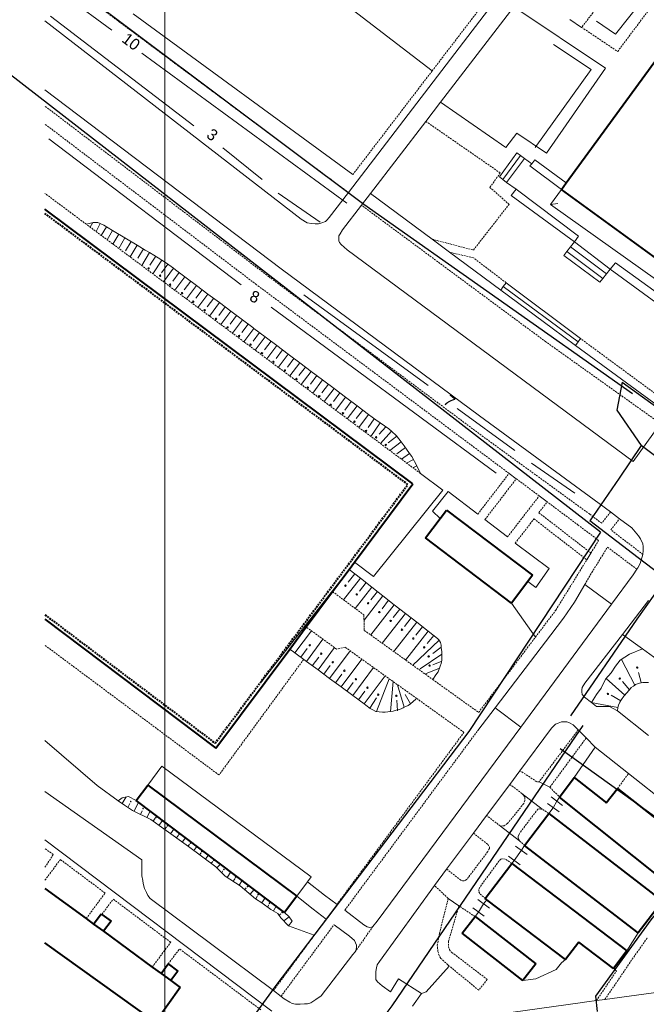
# Model space of a CAD drawing. Extents: x 13 to 4138, y -4831 to -1000.
# Tile 25 of 203: x 993 to 1168, y -2417 to -2142. Entities that reach past the tile are written whole.
import ezdxf
from ezdxf.enums import TextEntityAlignment as Align

# ---------------------------------------------------------------- set-up
doc = ezdxf.new("R2010")
doc.units = 0
doc.header["$MEASUREMENT"] = 0
doc.linetypes.add('DASHDOT', pattern=[1, 0.5, -0.25, 0, -0.25])
doc.linetypes.add('DASHED', pattern=[0.75, 0.5, -0.25])
for name, color, linetype in [('11', 7, 'CONTINUOUS'), ('24', 7, 'CONTINUOUS'), ('25', 7, 'CONTINUOUS'), ('37', 7, 'CONTINUOUS'), ('40', 7, 'CONTINUOUS'), ('42', 7, 'CONTINUOUS'), ('6', 7, 'CONTINUOUS'), ('7', 7, 'CONTINUOUS'), ('ВЕЛОПЕШЕХОДНЫЕ', 4, 'CONTINUOUS'), ('границы команд_1', 10, 'CONTINUOUS'), ('ПЕШЕХОДНЫЕ_ДОРОЖКИ', 3, 'CONTINUOUS'), ('ПЕШЕХОДНЫЕ_ПЕРЕХОДЫ', 1, 'CONTINUOUS'), ('ТРОТУАРЫ', 7, 'CONTINUOUS')]:
    doc.layers.add(name, color=color, linetype=linetype)
doc.styles.get("Standard").update_dxf_attribs({"font": 'txt', "height": 0.2})

msp = doc.modelspace()

# ---------------------------------------------------------------- linework, layer by layer
at = {"layer": '11', "color": 253, "linetype": 'Continuous', "lineweight": 0}
for p, q in [((1104.82, -2268.92), (1110.99, -2273.59)), ((1104.82, -2268.92), (1110.99, -2273.59)), ((1110.99, -2273.59), (1091.69, -2297.69)), ((1157.54, -2334), (1153.9, -2334)), ((1159.74, -2335.2), (1157.54, -2334)), ((1168.44, -2342.1), (1159.74, -2335.2)), ((1153.5, -2345.31), (1147.64, -2353.81)), ((1162.85, -2352.69), (1153.5, -2345.31)), ((1032.63, -2350.61), (1028.67, -2355.9)), ((1074.26, -2381.53), (1032.63, -2350.61)), ((1184.76, -2369.99), (1162.85, -2352.69)), ((1140.25, -2361.05), (1143.47, -2363.43)), ((1141.25, -2359.24), (1144.47, -2361.61)), ((1143.61, -2359.26), (1142.86, -2360.42)), ((1141.86, -2362.24), (1140.58, -2363.83)), ((1131.35, -2372.93), (1134.57, -2375.31)), ((1133.81, -2372.75), (1132.96, -2374.12)), ((1129.35, -2375.77), (1132.57, -2378.14)), ((1130.96, -2376.96), (1130.3, -2377.78)), ((1070.32, -2386.89), (1073.22, -2382.94)), ((1073.22, -2382.94), (1074.26, -2381.53)), ((1120.79, -2387.87), (1124.01, -2390.24)), ((1123.27, -2387.93), (1122.4, -2389.06)), ((1119.39, -2390.18), (1122.61, -2392.56)), ((1121, -2391.37), (1120.01, -2392.61)), ((1165.51, -2397.21), (1162.42, -2402.17)), ((1144.17, -2405.59), (1145.28, -2404.64)), ((1136.94, -2410.01), (1142.63, -2407.45)), ((1142.63, -2407.45), (1143.07, -2406.93)), ((1143.07, -2406.93), (1144.17, -2405.59)), ((1133.39, -2410.48), (1136.94, -2410.01))]:
    msp.add_line(p, q, dxfattribs=at)
at = {"layer": '24', "color": 253, "linetype": 'Continuous', "lineweight": 0}
for p, q in [((1141.91, -2115.71), (1084.66, -2190.49)), ((1085.95, -2185.42), (1024.61, -2140.6)), ((1130.84, -2138.62), (1110.41, -2165.26)), ((1156.44, -2155.74), (1130.84, -2138.62)), ((1000, -2142.58), (1071.46, -2197.92)), ((1149.74, -2144.38), (1146.5, -2142.22)), ((1140, -2179.52), (1156.44, -2155.74)), ((1065.93, -2211.83), (1000, -2161.85)), ((1110.41, -2165.26), (1106.29, -2170.64)), ((1110.41, -2165.26), (1128.58, -2177.96)), ((1106.29, -2170.64), (1090.84, -2190.77)), ((1128.58, -2177.96), (1131.69, -2173.97)), ((1131.69, -2173.97), (1140, -2179.52)), ((1133.81, -2180.98), (1135.83, -2182.51)), ((1135.83, -2182.51), (1135.34, -2183.07)), ((1135.83, -2182.51), (1136.73, -2181.4)), ((1136.73, -2181.4), (1145.45, -2187.82)), ((1135.34, -2183.07), (1144.15, -2189.61)), ((1131.48, -2189.57), (1128.8, -2187.67)), ((1084.66, -2190.49), (1079.31, -2197.43)), ((1130.14, -2191.3), (1131.48, -2189.57)), ((1148.88, -2202.69), (1131.48, -2189.57)), ((1090.84, -2190.77), (1088.33, -2194.05)), ((1108.02, -2203.53), (1090.84, -2190.77)), ((1147.74, -2204.26), (1130.14, -2191.3)), ((1088.33, -2194.05), (1083.05, -2200.94)), ((1071.46, -2197.92), (1073.21, -2198.97)), ((1073.21, -2198.97), (1074.39, -2199.17)), ((1076.37, -2199.27), (1077.26, -2198.97)), ((1077.26, -2198.97), (1078.24, -2198.58)), ((1078.24, -2198.58), (1078.64, -2198.18)), ((1078.64, -2198.18), (1079.31, -2197.43)), ((1074.39, -2199.17), (1075.38, -2199.27)), ((1075.38, -2199.27), (1075.87, -2199.27)), ((1075.87, -2199.27), (1076.37, -2199.27)), ((1082.39, -2202.04), (1083.05, -2200.94)), ((1082, -2202.63), (1082.39, -2202.04)), ((1082, -2203.42), (1082, -2202.63)), ((1082, -2204.02), (1082, -2203.42)), ((1082.2, -2204.41), (1082, -2204.02)), ((1082.69, -2205.01), (1082.2, -2204.41)), ((1112.93, -2207.17), (1108.02, -2203.53)), ((1147.74, -2204.26), (1148.88, -2202.69)), ((1084.29, -2206.46), (1082.69, -2205.01)), ((1084.29, -2206.46), (1164.18, -2265.55)), ((1127.19, -2217.75), (1112.93, -2207.17)), ((1121.23, -2252.8), (1065.93, -2211.83)), ((1159.24, -2210.11), (1157.73, -2211.87)), ((1182.27, -2229.83), (1157.73, -2211.87)), ((1183.89, -2228.03), (1159.24, -2210.11)), ((1173.73, -2252.02), (1148.1, -2233.22)), ((1154.67, -2277.33), (1121.23, -2252.8)), ((1164.18, -2265.55), (1171.78, -2254.99)), ((1131.53, -2270.41), (1129.52, -2268.91)), ((1112.48, -2273.94), (1108.16, -2279.47)), ((1120.76, -2280.3), (1112.48, -2273.94)), ((1140.15, -2276.86), (1137.93, -2275.2)), ((1157.81, -2279.66), (1154.67, -2277.33)), ((1108.16, -2279.47), (1110.28, -2281.46)), ((1160.36, -2281.55), (1157.81, -2279.66)), ((1129.06, -2286.66), (1122.78, -2281.8)), ((1163.79, -2284.1), (1160.36, -2281.55)), ((1163.79, -2284.1), (1165.67, -2286.36)), ((1165.67, -2286.36), (1166.2, -2287.16)), ((1140.74, -2295.48), (1131.22, -2288.39)), ((1166.2, -2287.16), (1166.84, -2288.59)), ((1166.84, -2288.59), (1166.96, -2289.29)), ((1166.96, -2289.29), (1166.96, -2290.46)), ((1151.2, -2293.02), (1152.36, -2291.14)), ((1166.89, -2291.54), (1166.11, -2294.03)), ((1166.96, -2290.46), (1166.89, -2291.54)), ((1091.69, -2297.69), (1086.36, -2293.71)), ((1166.11, -2294.03), (1165.44, -2295.27)), ((1136.99, -2300.76), (1140.74, -2295.48)), ((1164.15, -2297.26), (1158.12, -2305.42)), ((1165.18, -2295.67), (1164.15, -2297.26)), ((1165.44, -2295.27), (1165.18, -2295.67)), ((1134.72, -2299.11), (1136.99, -2300.76)), ((1147.78, -2304.84), (1150.67, -2299.9)), ((1158.12, -2305.42), (1150.67, -2299.9)), ((1158.12, -2305.42), (1132.76, -2339.72)), ((1144.73, -2309.3), (1147.78, -2304.84)), ((1161.14, -2313.91), (1168.45, -2304.43)), ((1141.17, -2314), (1144.73, -2309.3)), ((1125.59, -2334.4), (1141.17, -2314)), ((1150.64, -2327.51), (1161.14, -2313.91)), ((1161.14, -2313.91), (1166.71, -2317.93)), ((1166.71, -2317.93), (1182.22, -2329.13)), ((1149.94, -2328.71), (1150.64, -2327.51)), ((1149.8, -2329.35), (1149.94, -2328.71)), ((1149.8, -2329.85), (1149.8, -2329.35)), ((1149.92, -2330.59), (1149.8, -2329.85)), ((1150.54, -2331.42), (1149.92, -2330.59)), ((1152.49, -2332.91), (1150.54, -2331.42)), ((1153.9, -2334), (1152.49, -2332.91)), ((1120.81, -2340.66), (1125.59, -2334.4)), ((1132.76, -2339.72), (1125.59, -2334.4)), ((1142.45, -2338.96), (1141.95, -2339.46)), ((1143.19, -2338.63), (1142.45, -2338.96)), ((1144.18, -2338.22), (1143.19, -2338.63)), ((1144.92, -2338.22), (1144.18, -2338.22)), ((1145.68, -2338.3), (1144.92, -2338.22)), ((1146.39, -2338.51), (1145.68, -2338.3)), ((1147.4, -2339.13), (1146.39, -2338.51)), ((1148.35, -2340), (1147.4, -2339.13)), ((1132.76, -2339.72), (1092.71, -2393.89)), ((1132.56, -2351.91), (1141.39, -2340.05)), ((1141.95, -2339.46), (1141.39, -2340.05)), ((1148.84, -2340.5), (1148.35, -2340)), ((1151.04, -2342.77), (1148.84, -2340.5)), ((1153.5, -2345.31), (1151.04, -2342.77)), ((1129.72, -2355.72), (1132.56, -2351.91)), ((1137.91, -2354.97), (1140.88, -2356.54)), ((1027.01, -2376.8), (1000, -2357.7)), ((1123.23, -2364.42), (1129.72, -2355.72)), ((1133.12, -2358.25), (1138.79, -2362.67)), ((1142.86, -2360.42), (1141.86, -2362.24)), ((1119.55, -2369.36), (1123.23, -2364.42)), ((1112.08, -2379.37), (1119.55, -2369.36)), ((1127.1, -2367.35), (1132.38, -2371.48)), ((1063.28, -2419.08), (1000, -2371.19)), ((1132.96, -2374.12), (1130.96, -2376.96)), ((1027.07, -2381.26), (1027.01, -2376.8)), ((1108.71, -2384), (1112.08, -2379.37)), ((1027.26, -2382.52), (1027.07, -2381.26)), ((1027.39, -2383.42), (1027.26, -2382.52)), ((1077.98, -2386.65), (1073.22, -2382.94)), ((1027.77, -2384.81), (1027.39, -2383.42)), ((1028.34, -2385.9), (1027.77, -2384.81)), ((1028.73, -2386.79), (1028.34, -2385.9)), ((1093.31, -2405.14), (1108.71, -2384)), ((1029.38, -2387.57), (1028.73, -2386.79)), ((1063.74, -2413.31), (1029.38, -2387.57)), ((1074.87, -2390.59), (1070.32, -2386.89)), ((1081.5, -2389.23), (1077.98, -2386.65)), ((1115.52, -2389.64), (1112.54, -2387.55)), ((1078.45, -2393.37), (1074.87, -2390.59)), ((1078.45, -2393.37), (1081.5, -2389.23)), ((1088.96, -2394.91), (1083.71, -2390.8)), ((1122.4, -2389.06), (1121, -2391.37)), ((1092.71, -2393.89), (1091.52, -2395.36)), ((1084.96, -2398.09), (1080.66, -2394.91)), ((1089.92, -2395.48), (1088.96, -2394.91)), ((1090.62, -2395.67), (1089.92, -2395.48)), ((1091.1, -2395.63), (1090.62, -2395.67)), ((1091.52, -2395.36), (1091.1, -2395.63)), ((1086.36, -2399.3), (1084.96, -2398.09)), ((1086.68, -2400), (1086.36, -2399.3)), ((1086.55, -2402.48), (1086.87, -2401.84)), ((1086.93, -2400.64), (1086.68, -2400)), ((1086.87, -2401.84), (1086.93, -2401.21)), ((1086.93, -2401.21), (1086.93, -2400.64)), ((1085.91, -2403.24), (1077.08, -2414.72)), ((1085.91, -2403.24), (1086.55, -2402.48)), ((1093.31, -2405.14), (1092.74, -2406.09)), ((1092.49, -2406.98), (1092.3, -2407.94)), ((1092.74, -2406.09), (1092.49, -2406.98)), ((1092.3, -2407.94), (1092.3, -2408.76)), ((1092.3, -2408.76), (1092.3, -2409.53)), ((1092.3, -2409.53), (1092.36, -2410.16)), ((1092.36, -2410.16), (1092.81, -2410.86)), ((1096.4, -2413.63), (1098.65, -2410.03)), ((1098.65, -2410.03), (1105.06, -2414.08)), ((1065.87, -2414.91), (1063.74, -2413.31)), ((1092.81, -2410.86), (1094.08, -2411.95)), ((1094.08, -2411.95), (1096.4, -2413.63)), ((1156.28, -2415.76), (1189.59, -2411.17)), ((1066.72, -2415.55), (1065.87, -2414.91)), ((1068.31, -2416.5), (1066.72, -2415.55)), ((1075.56, -2415.8), (1074.79, -2416.38)), ((1077.08, -2414.72), (1075.56, -2415.8)), ((1105.06, -2414.08), (1102.59, -2417.68)), ((1151.19, -2416.47), (1153.87, -2416.09)), ((1153.87, -2416.09), (1156.28, -2415.76)), ((1069.01, -2416.88), (1068.31, -2416.5)), ((1069.9, -2417.07), (1069.01, -2416.88)), ((1070.54, -2417.07), (1069.9, -2417.07)), ((1071.23, -2417.07), (1070.54, -2417.07)), ((1072.38, -2417.01), (1071.23, -2417.07)), ((1073.27, -2416.95), (1072.38, -2417.01)), ((1074.22, -2416.69), (1073.27, -2416.95)), ((1074.79, -2416.38), (1074.22, -2416.69)), ((1111.28, -2421.97), (1149.38, -2416.72)), ((1149.38, -2416.72), (1151.19, -2416.47))]:
    msp.add_line(p, q, dxfattribs=at)
at = {"layer": '24', "color": 253, "linetype": 'DASHED', "lineweight": 0}
for p, q in [((1140.25, -2114.45), (1108.04, -2156.55)), ((1084.66, -2190.49), (1000, -2127.4)), ((1159.83, -2151.12), (1175.24, -2130.54)), ((1155.73, -2136.72), (1149.74, -2144.38)), ((1149.74, -2144.38), (1159.83, -2151.12)), ((1108.04, -2156.55), (1085.95, -2185.42)), ((1062.52, -2214.03), (1000, -2166.38)), ((1059.03, -2216.22), (1000, -2171.41)), ((1127.04, -2185.02), (1106.29, -2170.64)), ((1124.18, -2189.08), (1127.04, -2185.02)), ((1011.55, -2199.37), (1000, -2190.75)), ((1129.51, -2193.83), (1124.18, -2189.08)), ((1139.75, -2232.15), (1088.33, -2194.05)), ((1119.55, -2206.55), (1129.51, -2193.83)), ((1104.82, -2268.92), (1011.55, -2199.37)), ((1108.02, -2203.53), (1119.55, -2206.55)), ((1119.55, -2208.72), (1112.93, -2207.17)), ((1128.69, -2215.68), (1119.55, -2208.72)), ((1122.94, -2259.14), (1062.52, -2214.03)), ((1129.52, -2268.91), (1059.03, -2216.22)), ((1178.01, -2252.31), (1149.47, -2231.28)), ((1171.78, -2254.99), (1139.75, -2232.15)), ((1152.05, -2280.31), (1122.94, -2259.14)), ((1120.76, -2280.3), (1129.52, -2268.91)), ((1122.78, -2281.8), (1131.53, -2270.41)), ((1137.93, -2275.2), (1131.53, -2270.41)), ((1129.06, -2286.66), (1137.93, -2275.2)), ((1137.81, -2279.88), (1140.15, -2276.86)), ((1148.8, -2283.32), (1140.15, -2276.86)), ((1137.81, -2279.88), (1152.36, -2291.14)), ((1155.39, -2282.84), (1152.05, -2280.31)), ((1157.81, -2279.66), (1155.39, -2282.84)), ((1131.22, -2288.39), (1136.47, -2281.61)), ((1136.47, -2281.61), (1151.2, -2293.02)), ((1154.51, -2287.63), (1148.8, -2283.32)), ((1157.93, -2284.68), (1160.36, -2281.55)), ((1166.89, -2291.54), (1157.93, -2284.68)), ((1152.36, -2291.14), (1154.51, -2287.63)), ((1152.61, -2296.57), (1156.99, -2289.5)), ((1165.18, -2295.67), (1156.99, -2289.5)), ((1142.58, -2307.06), (1151.2, -2293.02)), ((1150.67, -2299.9), (1152.61, -2296.57)), ((1080.25, -2301.91), (1088.99, -2308.41)), ((1088.99, -2308.41), (1089.12, -2312.74)), ((1136.9, -2314.59), (1142.58, -2307.06)), ((1081.37, -2317.95), (1072.89, -2311.78)), ((1089.12, -2312.74), (1108.22, -2326.45)), ((1048.55, -2353.1), (1000, -2316.9)), ((1121.02, -2335.64), (1136.9, -2314.59)), ((1083.78, -2317.44), (1081.37, -2317.95)), ((1103.75, -2331.75), (1083.78, -2317.44)), ((1072.19, -2320.83), (1048.55, -2353.1)), ((1108.22, -2326.45), (1121.02, -2335.64)), ((1116.93, -2341.2), (1103.75, -2331.75)), ((1081.5, -2389.23), (1116.93, -2341.2)), ((1083.71, -2390.8), (1120.81, -2340.66)), ((1148.84, -2340.5), (1137.91, -2354.97)), ((1151.04, -2342.77), (1140.88, -2356.54)), ((1137.25, -2354.97), (1132.56, -2351.91)), ((1159.79, -2356.87), (1162.85, -2352.69)), ((1137.91, -2354.97), (1137.25, -2354.97)), ((1129.72, -2355.72), (1133.12, -2358.25)), ((1133.12, -2358.25), (1133.87, -2359.24)), ((1140.88, -2356.54), (1143.61, -2359.26)), ((1133.62, -2361.06), (1129.08, -2366.69)), ((1133.87, -2360.24), (1133.62, -2361.06)), ((1133.87, -2359.24), (1133.87, -2360.24)), ((1137.06, -2363.25), (1133, -2368.62)), ((1137.55, -2362.67), (1137.06, -2363.25)), ((1137.88, -2362.59), (1137.55, -2362.67)), ((1138.79, -2362.67), (1137.88, -2362.59)), ((1140.58, -2363.83), (1138.79, -2362.67)), ((1127.1, -2367.35), (1123.23, -2364.42)), ((1129.08, -2366.69), (1128.17, -2367.26)), ((1119.55, -2369.36), (1123.56, -2372.44)), ((1128.17, -2367.26), (1127.1, -2367.35)), ((1133, -2368.62), (1132.3, -2369.58)), ((1132.3, -2369.58), (1132.07, -2370.22)), ((1132.07, -2370.22), (1132.07, -2370.88)), ((1132.07, -2370.88), (1132.38, -2371.48)), ((1132.38, -2371.48), (1133.81, -2372.75)), ((1002.3, -2375.31), (1000, -2373.67)), ((1123.56, -2374.51), (1118.19, -2381.62)), ((1123.56, -2372.44), (1124.06, -2373.27)), ((1124.06, -2373.6), (1123.56, -2374.51)), ((1124.06, -2373.27), (1124.06, -2373.6)), ((1000, -2378.87), (1002.3, -2375.31)), ((1000, -2382.46), (1004.28, -2376.69)), ((1016.77, -2386.06), (1004.28, -2376.69)), ((1126.7, -2377.15), (1121.33, -2384.43)), ((1127.19, -2376.57), (1126.7, -2377.15)), ((1127.53, -2376.49), (1127.19, -2376.57)), ((1128.43, -2376.57), (1127.53, -2376.49)), ((1130.3, -2377.78), (1128.43, -2376.57)), ((1116.05, -2382.45), (1112.08, -2379.37)), ((1116.48, -2382.62), (1116.05, -2382.45)), ((1116.95, -2382.61), (1116.48, -2382.62)), ((1117.33, -2382.53), (1116.95, -2382.61)), ((1117.78, -2382.2), (1117.33, -2382.53)), ((1118.19, -2381.62), (1117.78, -2382.2)), ((1112.54, -2387.55), (1108.71, -2384)), ((1121.33, -2384.43), (1121.1, -2385.07)), ((1121.1, -2385.07), (1121.1, -2385.73)), ((1121.1, -2385.73), (1121.41, -2386.33)), ((1011.48, -2393.2), (1016.77, -2386.06)), ((1015.86, -2392.03), (1019.03, -2387.76)), ((1035.08, -2399.8), (1019.03, -2387.76)), ((1110.06, -2397.39), (1112.54, -2387.55)), ((1121.41, -2386.33), (1122.84, -2387.6)), ((1115.52, -2389.64), (1112.63, -2399.48)), ((1120.01, -2392.61), (1115.52, -2389.64)), ((1075.14, -2397.86), (1078.45, -2393.37)), ((1065.87, -2414.91), (1080.66, -2394.91)), ((1091.52, -2395.36), (1086.55, -2402.48)), ((1063.74, -2413.31), (1075.14, -2397.86)), ((1109.49, -2400.7), (1110.06, -2397.39)), ((1112.63, -2399.48), (1112.63, -2401.05)), ((1163.86, -2404.55), (1168.22, -2398.44)), ((1029.95, -2406.71), (1035.08, -2399.8)), ((1034.36, -2405.82), (1037.55, -2401.65)), ((1060.24, -2418.67), (1037.55, -2401.65)), ((1109.65, -2402.35), (1109.49, -2400.7)), ((1109.98, -2403.51), (1109.65, -2402.35)), ((1112.63, -2401.05), (1112.88, -2401.87)), ((1112.88, -2401.87), (1113.54, -2402.62)), ((1110.48, -2404.33), (1109.98, -2403.51)), ((1112.38, -2406.07), (1110.48, -2404.33)), ((1113.54, -2402.62), (1123.44, -2410.2)), ((1156.28, -2415.76), (1163.86, -2404.55)), ((1112.82, -2406.43), (1112.38, -2406.07)), ((1121.05, -2413.18), (1112.82, -2406.43)), ((1153.87, -2416.09), (1159.49, -2407.84)), ((1159.49, -2407.84), (1158.66, -2407.14)), ((1123.44, -2410.2), (1121.05, -2413.18))]:
    msp.add_line(p, q, dxfattribs=at)
at = {"layer": '25', "color": 253, "linetype": 'Continuous', "lineweight": 0}
for p, q in [((1126.81, -2186.1), (1131.68, -2179.41)), ((1131.68, -2179.41), (1132.74, -2180.2)), ((1132.74, -2180.2), (1127.82, -2186.9)), ((1128.8, -2187.67), (1133.81, -2180.98)), ((1132.74, -2180.2), (1133.81, -2180.98)), ((1127.82, -2186.9), (1126.81, -2186.1)), ((1128.8, -2187.67), (1127.82, -2186.9)), ((1146.68, -2205.65), (1147.74, -2204.26)), ((1157.73, -2211.87), (1147.74, -2204.26)), ((1144.81, -2208.07), (1145.66, -2206.96)), ((1145.66, -2206.96), (1146.68, -2205.65)), ((1155.69, -2214.48), (1145.66, -2206.96)), ((1156.71, -2213.17), (1146.68, -2205.65)), ((1154.87, -2215.52), (1144.81, -2208.07)), ((1157.73, -2211.87), (1156.71, -2213.17)), ((1155.69, -2214.48), (1154.87, -2215.52)), ((1156.71, -2213.17), (1155.69, -2214.48)), ((1127.91, -2216.76), (1127.19, -2217.75)), ((1141.54, -2228.41), (1127.19, -2217.75)), ((1128.69, -2215.68), (1127.91, -2216.76)), ((1127.91, -2216.76), (1148.83, -2232.18)), ((1149.47, -2231.28), (1128.69, -2215.68)), ((1148.1, -2233.22), (1141.54, -2228.41)), ((1149.47, -2231.28), (1148.83, -2232.18)), ((1148.83, -2232.18), (1148.1, -2233.22))]:
    msp.add_line(p, q, dxfattribs=at)
at = {"layer": '37', "color": 253, "linetype": 'Continuous', "lineweight": 0}
for p, q in [((1011.55, -2199.37), (1013.46, -2198.82)), ((1013.32, -2198.82), (1012.64, -2200.18)), ((1013.46, -2198.82), (1014.78, -2198.82)), ((1014.78, -2198.82), (1015.4, -2199.13)), ((1015.4, -2199.13), (1014.27, -2201.39)), ((1015.4, -2199.13), (1016.43, -2199.65)), ((1017.16, -2200.09), (1015.72, -2202.48)), ((1016.43, -2199.65), (1018.88, -2201.11)), ((1018.88, -2201.11), (1017.33, -2203.68)), ((1018.88, -2201.11), (1022.3, -2203.17)), ((1020.59, -2202.14), (1018.95, -2204.88)), ((1022.3, -2203.17), (1020.56, -2206.09)), ((1022.3, -2203.17), (1025.73, -2205.23)), ((1024.02, -2204.2), (1022.48, -2206.77)), ((1025.73, -2205.23), (1023.78, -2208.49)), ((1025.73, -2205.23), (1027.98, -2206.58)), ((1027.45, -2206.26), (1025.92, -2208.85)), ((1027.98, -2206.58), (1029.17, -2207.28)), ((1029.17, -2207.28), (1027.02, -2210.91)), ((1029.17, -2207.28), (1031.62, -2208.73)), ((1030.91, -2208.27), (1029.28, -2210.8)), ((1032.59, -2209.36), (1030.11, -2213.21)), ((1031.62, -2208.73), (1032.59, -2209.36)), ((1032.59, -2209.36), (1033.93, -2210.22)), ((1034.26, -2210.46), (1032.48, -2212.88)), ((1035.87, -2211.64), (1033.09, -2215.43)), ((1033.93, -2210.22), (1035.87, -2211.64)), ((1035.87, -2211.64), (1036.41, -2212.04)), ((1036.41, -2212.04), (1039.07, -2214.03)), ((1037.47, -2212.84), (1035.67, -2215.24)), ((1039.07, -2214.03), (1036.26, -2217.8)), ((1040.67, -2215.23), (1038.88, -2217.64)), ((1039.07, -2214.03), (1042.28, -2216.43)), ((1042.28, -2216.43), (1039.47, -2220.19)), ((1043.88, -2217.63), (1042.08, -2220.03)), ((1042.28, -2216.43), (1045.48, -2218.83)), ((1045.48, -2218.83), (1042.67, -2222.58)), ((1047.08, -2220.03), (1045.28, -2222.43)), ((1045.48, -2218.83), (1048.68, -2221.22)), ((1048.68, -2221.22), (1045.88, -2224.97)), ((1050.28, -2222.42), (1048.48, -2224.82)), ((1048.68, -2221.22), (1051.88, -2223.62)), ((1051.88, -2223.62), (1049.09, -2227.36)), ((1051.88, -2223.62), (1055.09, -2226.02)), ((1053.48, -2224.82), (1051.69, -2227.22)), ((1055.09, -2226.02), (1052.29, -2229.75)), ((1055.09, -2226.02), (1058.02, -2228.21)), ((1056.69, -2227.22), (1054.89, -2229.61)), ((1058.29, -2228.42), (1055.49, -2232.14)), ((1058.02, -2228.21), (1058.29, -2228.42)), ((1058.29, -2228.42), (1061.49, -2230.82)), ((1059.89, -2229.62), (1058.09, -2232.02)), ((1061.49, -2230.82), (1058.7, -2234.53)), ((1061.49, -2230.82), (1064.69, -2233.22)), ((1063.09, -2232.02), (1061.29, -2234.42)), ((1064.69, -2233.22), (1061.91, -2236.92)), ((1066.29, -2234.42), (1064.48, -2236.82)), ((1064.69, -2233.22), (1067.89, -2235.62)), ((1067.89, -2235.62), (1065.11, -2239.31)), ((1069.48, -2236.82), (1067.68, -2239.22)), ((1067.89, -2235.62), (1071.09, -2238.02)), ((1071.09, -2238.02), (1068.32, -2241.7)), ((1072.68, -2239.22), (1070.88, -2241.62)), ((1071.09, -2238.02), (1074.28, -2240.42)), ((1074.28, -2240.42), (1071.53, -2244.1)), ((1075.88, -2241.62), (1074.08, -2244.02)), ((1074.28, -2240.42), (1077.48, -2242.82)), ((1077.48, -2242.82), (1074.73, -2246.49)), ((1077.48, -2242.82), (1080.68, -2245.22)), ((1079.08, -2244.02), (1077.28, -2246.42)), ((1080.68, -2245.22), (1077.94, -2248.88)), ((1080.68, -2245.22), (1083.88, -2247.62)), ((1082.28, -2246.42), (1080.48, -2248.82)), ((1083.88, -2247.62), (1081.15, -2251.27)), ((1083.88, -2247.62), (1087.08, -2250.02)), ((1085.48, -2248.82), (1083.68, -2251.22)), ((1087.08, -2250.02), (1084.35, -2253.66)), ((1088.68, -2251.22), (1086.88, -2253.62)), ((1087.08, -2250.02), (1090.28, -2252.43)), ((1090.28, -2252.43), (1087.56, -2256.05)), ((1091.87, -2253.65), (1090.17, -2256.12)), ((1090.28, -2252.43), (1092.32, -2253.96)), ((1092.32, -2253.96), (1093.52, -2254.77)), ((1093.52, -2254.77), (1090.93, -2258.57)), ((1095.16, -2255.89), (1093.22, -2257.99)), ((1093.52, -2254.77), (1095.95, -2256.44)), ((1095.95, -2256.44), (1096.73, -2257.15)), ((1096.73, -2257.15), (1093.59, -2260.55)), ((1098.18, -2258.52), (1095.79, -2260.34)), ((1096.73, -2257.15), (1098.1, -2258.42)), ((1098.1, -2258.42), (1099.39, -2260.11)), ((1099.39, -2260.11), (1096.23, -2262.52)), ((1100.59, -2261.71), (1098.16, -2263.46)), ((1099.39, -2260.11), (1100.25, -2261.23)), ((1100.25, -2261.23), (1101.76, -2263.33)), ((1101.76, -2263.33), (1099.51, -2264.96)), ((1101.76, -2263.33), (1102.4, -2264.21)), ((1102.4, -2264.21), (1103.73, -2266.8)), ((1102.82, -2265.03), (1100.91, -2266.01)), ((1103.73, -2266.8), (1102.69, -2267.34)), ((1103.73, -2266.8), (1104.82, -2268.92)), ((1084.86, -2295.72), (1060.26, -2327.25)), ((1086.44, -2296.95), (1084.59, -2299.31)), ((1084.86, -2295.72), (1088.02, -2298.18)), ((1088.02, -2298.18), (1083.32, -2304.19)), ((1091.17, -2300.64), (1086.53, -2306.58)), ((1089.59, -2299.41), (1087.75, -2301.77)), ((1088.02, -2298.18), (1091.17, -2300.64)), ((1091.17, -2300.64), (1094.32, -2303.1)), ((1094.32, -2303.1), (1089.04, -2309.87)), ((1092.75, -2301.87), (1090.9, -2304.23)), ((1094.32, -2303.1), (1097.48, -2305.56)), ((1097.48, -2305.56), (1090.89, -2314)), ((1095.9, -2304.33), (1094.06, -2306.69)), ((1097.48, -2305.56), (1100.63, -2308.02)), ((1100.63, -2308.02), (1094.14, -2316.34)), ((1099.05, -2306.79), (1097.21, -2309.15)), ((1100.63, -2308.02), (1103.78, -2310.48)), ((1103.78, -2310.48), (1097.39, -2318.67)), ((1102.21, -2309.25), (1100.36, -2311.61)), ((1105.36, -2311.71), (1103.52, -2314.07)), ((1103.78, -2310.48), (1106.94, -2312.94)), ((1069.77, -2319.04), (1074.34, -2312.84)), ((1106.94, -2312.94), (1100.64, -2321.01)), ((1108.53, -2314.18), (1106.7, -2316.41)), ((1106.94, -2312.94), (1109.53, -2314.96)), ((1072.99, -2321.42), (1077.58, -2315.19)), ((1110, -2315.5), (1102.53, -2322.57)), ((1109.53, -2314.96), (1110, -2315.5)), ((1110, -2315.5), (1110.1, -2315.62)), ((1110.1, -2315.62), (1110.35, -2316.12)), ((1110.35, -2316.12), (1110.52, -2316.86)), ((1110.52, -2316.86), (1110.6, -2317.6)), ((1069.77, -2319.04), (1068.3, -2317.96)), ((1072.99, -2321.42), (1069.77, -2319.04)), ((1071.38, -2320.23), (1073.16, -2317.81)), ((1076.21, -2323.79), (1080.81, -2317.55)), ((1079.43, -2326.16), (1085.14, -2318.42)), ((1110.76, -2319.36), (1104.72, -2323.51)), ((1110.57, -2317.46), (1108.26, -2319.23)), ((1110.6, -2317.6), (1110.76, -2318.6)), ((1110.76, -2318.6), (1110.76, -2319.36)), ((1110.76, -2319.36), (1110.76, -2319.42)), ((1110.76, -2319.42), (1110.76, -2320.25)), ((1163.16, -2319.42), (1160.52, -2321.07)), ((1166.71, -2317.93), (1163.16, -2319.42)), ((1076.21, -2323.79), (1072.99, -2321.42)), ((1074.6, -2322.6), (1076.38, -2320.19)), ((1077.82, -2324.97), (1079.6, -2322.56)), ((1082.65, -2328.53), (1088.39, -2320.75)), ((1110.76, -2321.34), (1108.26, -2322.36)), ((1110.6, -2321.99), (1110.27, -2322.73)), ((1110.76, -2321.08), (1110.6, -2321.99)), ((1110.76, -2320.25), (1110.76, -2321.08)), ((1160.52, -2321.07), (1159.2, -2322.73)), ((1164.61, -2328.01), (1160.9, -2320.84)), ((1079.43, -2326.16), (1076.21, -2323.79)), ((1081.04, -2327.35), (1082.82, -2324.93)), ((1085.87, -2330.91), (1091.64, -2323.08)), ((1089.09, -2333.28), (1094.89, -2325.41)), ((1110.09, -2323.25), (1106.18, -2324.87)), ((1109.03, -2325.13), (1108.22, -2326.45)), ((1109.69, -2324.3), (1109.03, -2325.13)), ((1109.94, -2323.72), (1109.69, -2324.3)), ((1110.09, -2323.25), (1109.94, -2323.72)), ((1110.27, -2322.73), (1110.09, -2323.25)), ((1158.04, -2324.55), (1156.39, -2326.37)), ((1159.2, -2322.73), (1158.04, -2324.55)), ((1166.34, -2327.28), (1165.64, -2324.47)), ((1082.65, -2328.53), (1079.43, -2326.16)), ((1084.26, -2329.72), (1086.04, -2327.31)), ((1092.48, -2335.37), (1096.07, -2326.25)), ((1096.43, -2335.34), (1097.16, -2327.03)), ((1100.23, -2334.21), (1098.39, -2327.91)), ((1156.39, -2326.37), (1155.23, -2328.85)), ((1161.78, -2330.78), (1156.57, -2326.17)), ((1163.12, -2329.3), (1161.16, -2326.97)), ((1164.61, -2328.01), (1164.24, -2328.27)), ((1164.82, -2327.86), (1164.61, -2328.01)), ((1165.89, -2327.44), (1164.82, -2327.86)), ((1166.88, -2327.28), (1165.89, -2327.44)), ((1167.79, -2327.28), (1166.88, -2327.28)), ((1168.47, -2327.28), (1167.79, -2327.28)), ((1085.87, -2330.91), (1082.65, -2328.53)), ((1089.09, -2333.28), (1085.87, -2330.91)), ((1087.48, -2332.09), (1089.26, -2329.68)), ((1101.98, -2333.24), (1100.52, -2330.61)), ((1153.91, -2330.67), (1152.49, -2332.91)), ((1155.23, -2328.85), (1153.91, -2330.67)), ((1160.7, -2332.38), (1158.03, -2330.84)), ((1161.78, -2330.78), (1161.51, -2331.08)), ((1162.17, -2330.34), (1161.78, -2330.78)), ((1163.08, -2329.34), (1162.17, -2330.34)), ((1163.58, -2328.68), (1163.08, -2329.34)), ((1164.24, -2328.27), (1163.58, -2328.68)), ((1089.55, -2333.62), (1089.09, -2333.28)), ((1090.79, -2334.53), (1089.55, -2333.62)), ((1090.7, -2334.47), (1092.53, -2331.55)), ((1098.42, -2335.16), (1098.15, -2332.17)), ((1101.36, -2333.7), (1100.7, -2333.95)), ((1102.02, -2333.2), (1101.36, -2333.7)), ((1102.76, -2332.63), (1102.02, -2333.2)), ((1103.51, -2331.97), (1102.76, -2332.63)), ((1159.91, -2334.27), (1152.47, -2332.9)), ((1160.02, -2333.64), (1159.91, -2334.27)), ((1160.44, -2332.82), (1160.02, -2333.64)), ((1160.93, -2331.99), (1160.44, -2332.82)), ((1161.51, -2331.08), (1160.93, -2331.99)), ((1091.53, -2334.94), (1090.79, -2334.53)), ((1092.36, -2335.36), (1091.53, -2334.94)), ((1092.48, -2335.37), (1092.36, -2335.36)), ((1093.26, -2335.44), (1092.48, -2335.37)), ((1094.17, -2335.6), (1093.26, -2335.44)), ((1094.92, -2335.6), (1094.17, -2335.6)), ((1095.66, -2335.44), (1094.92, -2335.6)), ((1096.24, -2335.36), (1095.66, -2335.44)), ((1096.43, -2335.34), (1096.24, -2335.36)), ((1097.15, -2335.27), (1096.43, -2335.34)), ((1097.97, -2335.02), (1097.15, -2335.27)), ((1098.55, -2334.94), (1097.97, -2335.02)), ((1099.38, -2334.61), (1098.55, -2334.94)), ((1099.95, -2334.36), (1099.38, -2334.61)), ((1100.23, -2334.21), (1099.95, -2334.36)), ((1100.7, -2333.95), (1100.23, -2334.21)), ((1159.91, -2334.27), (1159.74, -2335.2)), ((1020.41, -2360.36), (1021.52, -2359.44)), ((1022.23, -2361.52), (1020.41, -2360.36)), ((1021.52, -2359.44), (1023.28, -2359.12)), ((1022.69, -2359.23), (1021.52, -2361.07)), ((1023.69, -2361.07), (1023.16, -2362.17)), ((1023.28, -2359.12), (1025.41, -2360.22)), ((1026.08, -2360.73), (1024.86, -2363.24)), ((1024.38, -2363.01), (1022.23, -2361.52)), ((1029.5, -2365.49), (1024.38, -2363.01)), ((1027.16, -2363.09), (1026.66, -2364.12)), ((1029.34, -2363.19), (1028.46, -2364.99)), ((1033.13, -2368.14), (1029.5, -2365.49)), ((1030.78, -2365.18), (1030.19, -2365.99)), ((1032.8, -2365.8), (1031.8, -2367.17)), ((1040.07, -2373.1), (1033.13, -2368.14)), ((1033.95, -2367.6), (1033.42, -2368.34)), ((1035.98, -2368.2), (1035.05, -2369.51)), ((1037.22, -2369.91), (1036.67, -2370.67)), ((1039.18, -2370.61), (1038.3, -2371.83)), ((1040.37, -2372.39), (1039.93, -2372.99)), ((1047.67, -2378.72), (1040.07, -2373.1)), ((1042.39, -2373.03), (1041.54, -2374.18)), ((1043.54, -2374.84), (1043.14, -2375.37)), ((1045.59, -2375.44), (1044.75, -2376.56)), ((1046.87, -2377.22), (1046.35, -2377.74)), ((1050.31, -2381.37), (1047.67, -2378.72)), ((1048.95, -2377.97), (1047.93, -2378.99)), ((1049.67, -2379.84), (1049.32, -2380.38)), ((1051.84, -2380.15), (1050.85, -2381.71)), ((1054.44, -2384.01), (1050.31, -2381.37)), ((1053.03, -2382), (1052.53, -2382.79)), ((1055.04, -2382.57), (1054.21, -2383.87)), ((1058.73, -2387.65), (1054.44, -2384.01)), ((1056.16, -2384.65), (1055.76, -2385.13)), ((1058.4, -2385.1), (1057.29, -2386.42)), ((1060.55, -2388.81), (1058.73, -2387.65)), ((1059.35, -2386.87), (1058.82, -2387.7)), ((1061.41, -2387.37), (1060.51, -2388.78)), ((1063.03, -2390.63), (1060.55, -2388.81)), ((1062.45, -2389.39), (1062.12, -2389.96)), ((1065.01, -2391.78), (1063.03, -2390.63)), ((1064.56, -2389.74), (1063.78, -2391.07)), ((1065.84, -2392.94), (1065.01, -2391.78)), ((1065.8, -2391.83), (1065.34, -2392.25)), ((1067.98, -2395.26), (1065.84, -2392.94)), ((1068.1, -2392.66), (1066.62, -2393.79)), ((1068.1, -2392.66), (1066.87, -2391.48)), ((1067.98, -2395.26), (1069, -2393.88)), ((1069, -2393.88), (1068.1, -2392.66))]:
    msp.add_line(p, q, dxfattribs=at)
for centre in [(1028.89, -2211.68), (1032.13, -2213.72), (1034.9, -2216.23), (1038.26, -2218.57), (1041.36, -2220.97), (1044.56, -2223.37), (1047.76, -2225.76), (1050.96, -2228.16), (1054.16, -2230.55), (1057.36, -2232.95), (1060.56, -2235.36), (1063.76, -2237.76), (1066.96, -2240.16), (1070.16, -2242.56), (1073.36, -2244.96), (1076.56, -2247.36), (1079.76, -2249.76), (1083.16, -2252.11), (1086.36, -2254.46), (1089.6, -2257.04), (1092.4, -2258.85), (1095.1, -2260.94), (1083.85, -2300.24), (1087, -2302.7), (1090.16, -2305.16), (1093.31, -2307.62), (1096.47, -2310.08), (1099.62, -2312.54), (1073.88, -2316.87), (1102.77, -2315), (1077.1, -2319.24), (1105.83, -2317.47), (1107.07, -2320.01), (1080.32, -2321.62), (1107.31, -2322.57), (1083.54, -2323.99), (1165.27, -2323.11), (1086.76, -2326.36), (1160.4, -2326.18), (1089.98, -2328.73), (1092.99, -2330.69), (1098.06, -2330.98), (1157.09, -2330.48)]:
    msp.add_circle(centre, 0.2, dxfattribs=at)
at = {"layer": '37', "color": 253, "linetype": 'DASHDOT', "lineweight": 0}
for centre in [(1023.95, -2360.54), (1027.37, -2362.47), (1030.96, -2364.93), (1034.21, -2367.26), (1037.46, -2369.59), (1040.64, -2372.09), (1043.81, -2374.47), (1047.13, -2376.87), (1049.92, -2379.44), (1053.19, -2381.6), (1056.54, -2384.26), (1059.52, -2386.46), (1062.63, -2388.87), (1066.16, -2391.51)]:
    msp.add_circle(centre, 0.1, dxfattribs=at)
at = {"layer": '40', "color": 253, "linetype": 'Continuous', "lineweight": 0}
for p, q in [((1028.19, -2094.8), (1108.04, -2156.55)), ((1001.75, -2132.66), (1018.61, -2145.21)), ((1159.18, -2146.26), (1171.85, -2130.46)), ((1001.52, -2141.25), (1041.53, -2171.86)), ((1153.93, -2142.63), (1159.18, -2146.26)), ((1141.91, -2149.21), (1152.41, -2156.11)), ((1027, -2151.59), (1084.27, -2193.49)), ((1152.41, -2156.11), (1136.84, -2177.91)), ((1001.03, -2175.51), (1054.75, -2216.27)), ((1049.59, -2178.04), (1060.6, -2186.82)), ((1065.1, -2190.64), (1076.79, -2198.75)), ((1072.23, -2219.07), (1106.98, -2244.33)), ((1063.13, -2222.51), (1125.94, -2268.82)), ((1115, -2250.76), (1131.08, -2262.49)), ((1135.77, -2266.06), (1147.83, -2274.4)), ((1130.18, -2305.11), (1136.9, -2314.59)), ((1014.59, -2356.01), (1000, -2343.52)), ((1020.41, -2360.36), (1014.59, -2356.01)), ((1067.98, -2395.26), (1075.14, -2397.86)), ((1106.42, -2413.65), (1112.82, -2406.43)), ((1105.06, -2414.08), (1106.42, -2413.65))]:
    msp.add_line(p, q, dxfattribs=at)
at = {"layer": '6', "color": 253, "linetype": 'Continuous', "lineweight": 40}
for p, q in [((1145.45, -2187.82), (1177.36, -2144.04)), ((1144.15, -2189.61), (1145.45, -2187.82)), ((1173.8, -2211.23), (1144.15, -2189.61)), ((1102.66, -2271.81), (1000, -2195.11)), ((1086.36, -2293.71), (1102.66, -2271.81)), ((1106.16, -2286.91), (1110.28, -2281.46)), ((1110.28, -2281.46), (1112.03, -2279.16)), ((1112.03, -2279.16), (1136.05, -2297.36)), ((1130.18, -2305.11), (1106.16, -2286.91)), ((1084.86, -2295.72), (1086.36, -2293.71)), ((1080.25, -2301.91), (1084.86, -2295.72)), ((1136.05, -2297.36), (1134.72, -2299.11)), ((1134.72, -2299.11), (1130.18, -2305.11)), ((1072.89, -2311.78), (1080.25, -2301.91)), ((1000, -2309.64), (1047.69, -2345.62)), ((1068.3, -2317.96), (1072.89, -2311.78)), ((1047.69, -2345.62), (1068.3, -2317.96)), ((1143.61, -2359.26), (1147.64, -2353.81)), ((1147.64, -2353.81), (1156.32, -2360.6)), ((1025.41, -2360.22), (1028.67, -2355.9)), ((1028.67, -2355.9), (1070.32, -2386.89)), ((1156.65, -2360.86), (1159.79, -2356.87)), ((1159.79, -2356.87), (1182.26, -2374.56)), ((1066.87, -2391.48), (1025.41, -2360.22)), ((1174.7, -2384.15), (1143.61, -2359.26)), ((1156.32, -2360.6), (1156.65, -2360.86)), ((1133.81, -2372.75), (1140.58, -2363.83)), ((1140.58, -2363.83), (1172.36, -2388.34)), ((1165.51, -2397.21), (1133.81, -2372.75)), ((1133.81, -2372.75), (1133.81, -2372.75)), ((1122.84, -2387.6), (1130.3, -2377.78)), ((1130.3, -2377.78), (1162.42, -2402.17)), ((1000, -2384.8), (1011.48, -2393.2)), ((1070.32, -2386.89), (1066.87, -2391.48)), ((1123.27, -2387.93), (1122.84, -2387.6)), ((1145.28, -2404.64), (1123.27, -2387.93)), ((1172.36, -2388.34), (1165.51, -2397.21)), ((1011.48, -2393.2), (1013.57, -2394.72)), ((1013.57, -2394.72), (1015.67, -2391.89)), ((1015.67, -2391.89), (1015.86, -2392.03)), ((1015.86, -2392.03), (1018.42, -2393.92)), ((1018.42, -2393.92), (1016.33, -2396.74)), ((1116.38, -2397.3), (1120.01, -2392.61)), ((1120.01, -2392.61), (1137.02, -2405.79)), ((1013.57, -2394.72), (1016.33, -2396.74)), ((1016.33, -2396.74), (1029.95, -2406.71)), ((1133.39, -2410.48), (1116.38, -2397.3)), ((1030.8, -2422.1), (1000, -2399.95)), ((1148.96, -2399.78), (1145.28, -2404.64)), ((1158.66, -2407.14), (1148.96, -2399.78)), ((1162.42, -2402.17), (1158.66, -2407.14)), ((1029.95, -2406.71), (1032.38, -2408.49)), ((1032.38, -2408.49), (1034.36, -2405.82)), ((1034.36, -2405.82), (1037.1, -2407.86)), ((1037.1, -2407.86), (1035.14, -2410.5)), ((1137.02, -2405.79), (1133.39, -2410.48)), ((1032.38, -2408.49), (1035.14, -2410.5)), ((1035.14, -2410.5), (1037.76, -2412.42)), ((1037.76, -2412.42), (1030.8, -2422.1))]:
    msp.add_line(p, q, dxfattribs=at)
at = {"layer": '6', "color": 253, "linetype": 'DASHED', "lineweight": 40}
for p, q in [((1101.27, -2272.02), (1000, -2196.36)), ((1047.49, -2344.22), (1101.27, -2272.02)), ((1000, -2308.39), (1047.49, -2344.22))]:
    msp.add_line(p, q, dxfattribs=at)
at = {"layer": '7', "color": 253, "linetype": 'Continuous', "lineweight": 0}
for p in [(1144.15, -2189.61), (1143.09, -2193.54), (1171.01, -2215.16)]:
    msp.add_line(p, (1141.11, -2193.87), dxfattribs=at)
at = {"layer": 'ВЕЛОПЕШЕХОДНЫЕ'}
msp.add_lwpolyline([(1241.52, -2314.01), (1216.38, -2297.33), (1205.77, -2289.67), (1185.53, -2275.37), (1179.75, -2271.06), (1174.12, -2266.87), (1166.37, -2261.08)], dxfattribs=at)
at = {"layer": 'границы команд_1', "color": 251, "lineweight": 0}
msp.add_lwpolyline([(1033.44, -1863.26), (3102.46, -1863.26), (3102.46, -4710.9), (1033.44, -4710.9)], close=True, dxfattribs=at)
at = {"layer": 'ПЕШЕХОДНЫЕ_ДОРОЖКИ'}
for points in [[(1143.73, -2345.7), (1150.91, -2350.85), (1173.76, -2367.23), (1184.29, -2374.79)], [(1154.16, -2419.13), (1153.73, -2414.81), (1169.21, -2393.51), (1184.29, -2374.79), (1187.4, -2371.43), (1198.7, -2361.62)]]:
    msp.add_lwpolyline(points, dxfattribs=at)
at = {"layer": 'ПЕШЕХОДНЫЕ_ПЕРЕХОДЫ'}
for points in [[(1161.05, -2243.44), (1159.61, -2251.26), (1166.37, -2261.08), (1160.2, -2270.28), (1152.05, -2282.15)], [(1161.05, -2243.44), (1183.36, -2259.57), (1186.28, -2261.7), (1192.63, -2266.16)], [(1170.54, -2296.34), (1169.79, -2295.78), (1165.51, -2292.44), (1152.05, -2282.15)]]:
    msp.add_lwpolyline(points, dxfattribs=at)
at = {"layer": 'ТРОТУАРЫ'}
for points in [[(1154.99, -2285.34), (970.02, -2141.9), (953.14, -2128.81), (947.51, -2124.45), (937.73, -2116.91), (934.33, -2114.19), (927.95, -2109.09), (898.21, -2087.19), (800.23, -2015.05), (758.24, -1984.39), (750.99, -1979.76), (720.39, -1957.54), (709.89, -1958.56)], [(908.83, -2059.7), (919.39, -2067.12), (946.39, -2086.06), (956.38, -2093.99), (965.94, -2101.56), (1089.02, -2193.77), (1163.99, -2246.64)], [(1154.99, -2285.34), (1118.3, -2340.94), (1064.38, -2411.9), (1038.21, -2448.08), (1024.53, -2467), (944.38, -2577.78), (917.46, -2614.98), (908.14, -2627.88), (904.81, -2632.49), (891.46, -2651.36), (872.09, -2678.06), (802.95, -2770.36), (755.27, -2837.12), (750.57, -2843.7)], [(1172.73, -2298.98), (1165.16, -2309.61), (1146.65, -2336.59)], [(1039.01, -2494.8), (1054.48, -2474.15), (1062.87, -2462.92), (1073.7, -2448.48), (1096.88, -2417.55), (1146.98, -2343.99), (1150.2, -2339.33)]]:
    msp.add_lwpolyline(points, dxfattribs=at)

# ---------------------------------------------------------------- texts
at = {"layer": '42', "color": 253, "linetype": 'Continuous', "lineweight": 0}
for s, rotation, p in [('10', 323.1102, (1024.05, -2148.36)), ('3', 323.3177, (1046.7, -2174.35)), ('8', 337.1513, (1058.54, -2219.59)), ('7', 319.8698, (1112.84, -2248.71))]:
    msp.add_text(s, height=3.2, rotation=rotation, dxfattribs=at).set_placement(p, align=Align.MIDDLE)

doc.saveas('drawing.dxf')
